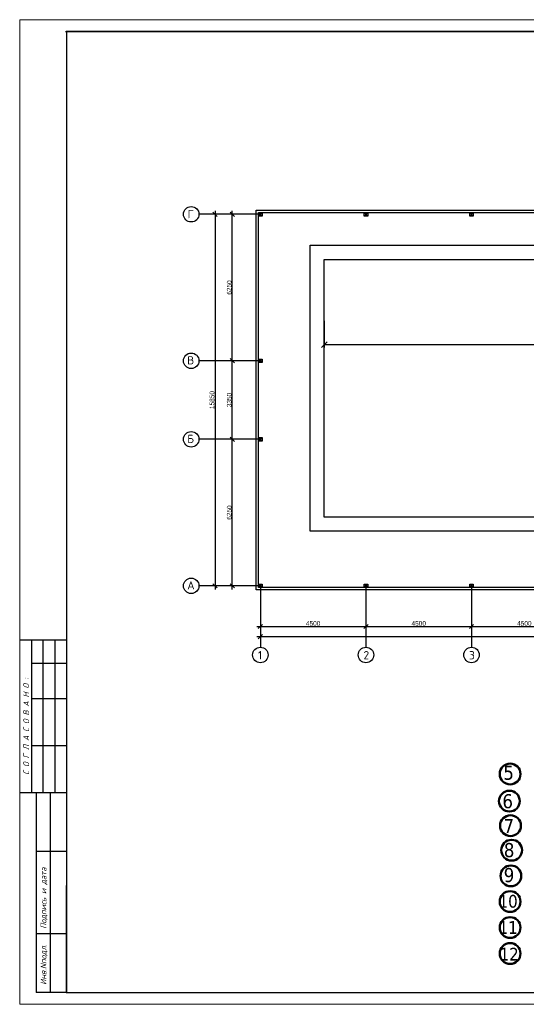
# Model space of a CAD drawing. Extents: x 4114239 to 5838486, y 780458 to 1383318.
# Tile 128 of 231: x 4308800 to 4330392, y 1168214 to 1210214. Entities that reach past the tile are written whole.
import ezdxf

# ---------------------------------------------------------------- set-up
doc = ezdxf.new("R2010")
doc.units = 0
doc.header["$MEASUREMENT"] = 0
doc.linetypes.add('DASHED', pattern=[0.75, 0.5, -0.25])
for name, color, linetype, lineweight in [('1', 7, 'Continuous', 50), ('1-A', 1, 'Continuous', 40), ('линия40', 7, 'Continuous', 5), ('Основные', 160, 'Continuous', 40)]:
    doc.layers.add(name, color=color, linetype=linetype, lineweight=lineweight)
doc.layers.add('PDF_Text', color=7, linetype='Continuous', true_color=0x002eb8)
doc.layers.add('рамка', color=206, linetype='Continuous')
doc.styles.add('PDF ISOCPEUR', font='isocpeur.ttf')
doc.styles.add('Text style', font='isocpeur.ttf', dxfattribs={"height": 250})
doc.styles.add('ГОСТ 250', font='isocpeui.ttf', dxfattribs={"height": 300})
doc.dimstyles.new('Dim Style', dxfattribs={"dimtxt": 250, "dimasz": 250, "dimexe": 125, "dimexo": 62.5, "dimgap": 62.5, "dimtad": 1, "dimdec": 0, "dimtxsty": 'Text style', "dimblk": 'OBLIQUE', "dimcen": 250, "dimclrd": 256, "dimclre": 256, "dimclrt": 256, "dimadec": 0, "dimazin": 0, "dimtfac": 1, "dimtdec": 0, "dimtmove": 0, "dimatfit": 3, "dimldrblk": 'OBLIQUE', "dimfxl": 1, "dimlwd": -1, "dimlwe": -1, "dimarcsym": 0})
doc.dimstyles.new('ISO-25$0', dxfattribs={"dimtxt": 200, "dimasz": 180, "dimexe": 200, "dimexo": 300, "dimgap": 30, "dimtad": 1, "dimdec": 0, "dimdsep": 46, "dimtxsty": 'Standard', "dimblk": 'OBLIQUE', "dimcen": 2, "dimdle": 150, "dimclrd": 256, "dimclre": 256, "dimclrt": 256, "dimadec": 0, "dimazin": 0, "dimtfac": 1, "dimtdec": 0, "dimtmove": 1, "dimatfit": 3, "dimldrblk": 'OBLIQUE', "dimfxl": 500, "dimfxlon": 1, "dimarcsym": 0})

# ---------------------------------------------------------------- blocks, each defined once
blk = doc.blocks.new('fffffffffffffffffffffffffffddddddddfz')
at = {"color": 0}
blk.add_lwpolyline([(3133299, 2648112), (3133449, 2648112), (3133449, 2647962), (3133299, 2647962)], close=True, dxfattribs=at)
for points in [[(3133449, 2648112), (3133299, 2647962)], [(3133449, 2647962), (3133299, 2648112)]]:
    blk.add_lwpolyline(points, dxfattribs=at)
blk = doc.blocks.new('_Oblique')
at = {"color": 0, "linetype": 'ByBlock', "lineweight": -2}
blk.add_line((-0.5, -0.5), (0.5, 0.5), dxfattribs=at)
blk = doc.blocks.new('*D1945')
at = {"color": 218, "lineweight": -2, "true_color": 0x4d004d, "transparency": 16777216}
for p, q in [((4317862, 1185915), (4317862, 1192465)), ((4318292, 1192315), (4317662, 1192315)), ((4318292, 1186065), (4317662, 1186065))]:
    blk.add_line(p, q, dxfattribs=at)
at = {"layer": 'Defpoints', "color": 0, "transparency": 16777216}
for p in [(4317862, 1192315), (4318592, 1192315), (4318592, 1186065)]:
    blk.add_point(p, dxfattribs=at)
at = {"color": 218, "lineweight": -2, "true_color": 0x4d004d, "transparency": 16777216, "xscale": 180, "yscale": 180, "zscale": 180}
for p, rotation in [((4317862, 1192315), 90), ((4317862, 1186065), 270)]:
    blk.add_blockref('_Oblique', p, dxfattribs=dict(at, rotation=rotation))
at = {"color": 218, "true_color": 0x4d004d, "transparency": 16777216, "insert": (4317732, 1189190), "char_height": 200, "attachment_point": 5, "rotation": 90}
blk.add_mtext('6250', dxfattribs=at)
blk = doc.blocks.new('*D1946')
at = {"color": 218, "lineweight": -2, "true_color": 0x4d004d, "transparency": 16777216}
for p, q in [((4317862, 1192165), (4317862, 1195815)), ((4317988, 1195665), (4317662, 1195665)), ((4318292, 1192315), (4317662, 1192315))]:
    blk.add_line(p, q, dxfattribs=at)
at = {"layer": 'Defpoints', "color": 0, "transparency": 16777216}
for p in [(4317862, 1195665), (4318288, 1195665), (4318592, 1192315)]:
    blk.add_point(p, dxfattribs=at)
at = {"color": 218, "lineweight": -2, "true_color": 0x4d004d, "transparency": 16777216, "xscale": 180, "yscale": 180, "zscale": 180}
for p, rotation in [((4317862, 1195665), 90), ((4317862, 1192315), 270)]:
    blk.add_blockref('_Oblique', p, dxfattribs=dict(at, rotation=rotation))
at = {"color": 218, "true_color": 0x4d004d, "transparency": 16777216, "insert": (4317732, 1193990), "char_height": 200, "attachment_point": 5, "rotation": 90}
blk.add_mtext('3350', dxfattribs=at)
blk = doc.blocks.new('*D1947')
at = {"color": 218, "lineweight": -2, "true_color": 0x4d004d, "transparency": 16777216}
for p, q in [((4317862, 1195515), (4317862, 1202065)), ((4317941, 1201915), (4317662, 1201915)), ((4317988, 1195665), (4317662, 1195665))]:
    blk.add_line(p, q, dxfattribs=at)
at = {"layer": 'Defpoints', "color": 0, "transparency": 16777216}
for p in [(4317862, 1201915), (4318241, 1201915), (4318288, 1195665)]:
    blk.add_point(p, dxfattribs=at)
at = {"color": 218, "lineweight": -2, "true_color": 0x4d004d, "transparency": 16777216, "xscale": 180, "yscale": 180, "zscale": 180}
for p, rotation in [((4317862, 1201915), 90), ((4317862, 1195665), 270)]:
    blk.add_blockref('_Oblique', p, dxfattribs=dict(at, rotation=rotation))
at = {"color": 218, "true_color": 0x4d004d, "transparency": 16777216, "insert": (4317732, 1198790), "char_height": 200, "attachment_point": 5, "rotation": 90}
blk.add_mtext('6250', dxfattribs=at)
blk = doc.blocks.new('*D1948')
at = {"color": 218, "lineweight": -2, "true_color": 0x4d004d, "transparency": 16777216}
for p, q in [((4317127, 1202065), (4317127, 1185915)), ((4317627, 1201915), (4316927, 1201915)), ((4317627, 1186065), (4316927, 1186065))]:
    blk.add_line(p, q, dxfattribs=at)
at = {"layer": 'Defpoints', "color": 0, "transparency": 16777216}
for p in [(4318241, 1201915), (4317127, 1186065), (4318292, 1186065)]:
    blk.add_point(p, dxfattribs=at)
at = {"color": 218, "lineweight": -2, "true_color": 0x4d004d, "transparency": 16777216, "xscale": 180, "yscale": 180, "zscale": 180}
for p, rotation in [((4317127, 1201915), 90), ((4317127, 1186065), 270)]:
    blk.add_blockref('_Oblique', p, dxfattribs=dict(at, rotation=rotation))
at = {"color": 218, "true_color": 0x4d004d, "transparency": 16777216, "insert": (4316997, 1193990), "char_height": 200, "attachment_point": 5, "rotation": 90}
blk.add_mtext('15850', dxfattribs=at)
blk = doc.blocks.new('*D1957')
at = {"color": 218, "lineweight": -2, "true_color": 0x4d004d, "transparency": 16777216}
for p, q in [((4319058, 1184831), (4319058, 1184131)), ((4323558, 1184831), (4323558, 1184131)), ((4318908, 1184331), (4323708, 1184331))]:
    blk.add_line(p, q, dxfattribs=at)
at = {"layer": 'Defpoints', "color": 0, "transparency": 16777216}
for p in [(4319058, 1185890), (4323558, 1185890), (4323558, 1184331)]:
    blk.add_point(p, dxfattribs=at)
at = {"color": 218, "lineweight": -2, "true_color": 0x4d004d, "transparency": 16777216, "xscale": 180, "yscale": 180, "zscale": 180, "rotation": 180}
blk.add_blockref('_Oblique', (4319058, 1184331), dxfattribs=at)
at = {"color": 218, "lineweight": -2, "true_color": 0x4d004d, "transparency": 16777216, "xscale": 180, "yscale": 180, "zscale": 180}
blk.add_blockref('_Oblique', (4323558, 1184331), dxfattribs=at)
at = {"color": 218, "true_color": 0x4d004d, "transparency": 16777216, "insert": (4321308, 1184461), "char_height": 200, "attachment_point": 5}
blk.add_mtext('4500', dxfattribs=at)
blk = doc.blocks.new('*D1958')
at = {"color": 218, "lineweight": -2, "true_color": 0x4d004d, "transparency": 16777216}
for p, q in [((4323558, 1184831), (4323558, 1184131)), ((4328058, 1184456), (4328058, 1184131)), ((4323408, 1184331), (4328208, 1184331))]:
    blk.add_line(p, q, dxfattribs=at)
at = {"layer": 'Defpoints', "color": 0, "transparency": 16777216}
for p in [(4323558, 1185890), (4328058, 1184756), (4328058, 1184331)]:
    blk.add_point(p, dxfattribs=at)
at = {"color": 218, "lineweight": -2, "true_color": 0x4d004d, "transparency": 16777216, "xscale": 180, "yscale": 180, "zscale": 180, "rotation": 180}
blk.add_blockref('_Oblique', (4323558, 1184331), dxfattribs=at)
at = {"color": 218, "lineweight": -2, "true_color": 0x4d004d, "transparency": 16777216, "xscale": 180, "yscale": 180, "zscale": 180}
blk.add_blockref('_Oblique', (4328058, 1184331), dxfattribs=at)
at = {"color": 218, "true_color": 0x4d004d, "transparency": 16777216, "insert": (4325808, 1184461), "char_height": 200, "attachment_point": 5}
blk.add_mtext('4500', dxfattribs=at)
blk = doc.blocks.new('*D1951')
at = {"color": 218, "lineweight": -2, "true_color": 0x4d004d, "transparency": 16777216}
for p, q in [((4332558, 1184831), (4332558, 1184131)), ((4328058, 1184456), (4328058, 1184131)), ((4327908, 1184331), (4332708, 1184331))]:
    blk.add_line(p, q, dxfattribs=at)
at = {"layer": 'Defpoints', "color": 0, "transparency": 16777216}
for p in [(4332558, 1185172), (4328058, 1184756), (4332558, 1184331)]:
    blk.add_point(p, dxfattribs=at)
at = {"color": 218, "lineweight": -2, "true_color": 0x4d004d, "transparency": 16777216, "xscale": 180, "yscale": 180, "zscale": 180, "rotation": 180}
blk.add_blockref('_Oblique', (4328058, 1184331), dxfattribs=at)
at = {"color": 218, "lineweight": -2, "true_color": 0x4d004d, "transparency": 16777216, "xscale": 180, "yscale": 180, "zscale": 180}
blk.add_blockref('_Oblique', (4332558, 1184331), dxfattribs=at)
at = {"color": 218, "true_color": 0x4d004d, "transparency": 16777216, "insert": (4330308, 1184461), "char_height": 200, "attachment_point": 5}
blk.add_mtext('4500', dxfattribs=at)
blk = doc.blocks.new('*D1944')
at = {"color": 218, "lineweight": -2, "true_color": 0x4d004d, "transparency": 16777216}
for p, q in [((4355208, 1183892), (4318908, 1183892)), ((4319058, 1183892), (4319058, 1183692)), ((4355058, 1183892), (4355058, 1183692))]:
    blk.add_line(p, q, dxfattribs=at)
at = {"layer": 'Defpoints', "color": 0, "transparency": 16777216}
for p in [(4319058, 1184131), (4355058, 1184131), (4319058, 1183892)]:
    blk.add_point(p, dxfattribs=at)
at = {"color": 218, "lineweight": -2, "true_color": 0x4d004d, "transparency": 16777216, "xscale": 180, "yscale": 180, "zscale": 180, "rotation": 180}
blk.add_blockref('_Oblique', (4319058, 1183892), dxfattribs=at)
at = {"color": 218, "lineweight": -2, "true_color": 0x4d004d, "transparency": 16777216, "xscale": 180, "yscale": 180, "zscale": 180}
blk.add_blockref('_Oblique', (4355058, 1183892), dxfattribs=at)
at = {"color": 218, "true_color": 0x4d004d, "transparency": 16777216, "insert": (4337058, 1184022), "char_height": 200, "attachment_point": 5}
blk.add_mtext('36000', dxfattribs=at)
blk = doc.blocks.new('*D1942')
at = {"transparency": 16777216}
for p, q in [((4321783, 1197371), (4321783, 1196229)), ((4346983, 1197371), (4346983, 1196229)), ((4321783, 1196354), (4346983, 1196354))]:
    blk.add_line(p, q, dxfattribs=at)
at = {"layer": 'Defpoints', "color": 0, "transparency": 16777216}
for p in [(4321783, 1197433), (4346983, 1197433), (4346983, 1196354)]:
    blk.add_point(p, dxfattribs=at)
at = {"transparency": 16777216, "xscale": 250, "yscale": 250, "zscale": 250, "rotation": 180}
blk.add_blockref('_Oblique', (4321783, 1196354), dxfattribs=at)
at = {"transparency": 16777216, "xscale": 250, "yscale": 250, "zscale": 250}
blk.add_blockref('_Oblique', (4346983, 1196354), dxfattribs=at)
at = {"transparency": 16777216, "insert": (4334383, 1196542), "char_height": 250, "attachment_point": 5, "style": 'Text style', "bg_fill": 3, "box_fill_scale": 1.25, "bg_fill_color": 256, "bg_fill_true_color": 13158600, "bg_fill_transparency": 0}
blk.add_mtext('25200', dxfattribs=at)

msp = doc.modelspace()

# ---------------------------------------------------------------- linework, layer by layer
at = {"color": 1, "linetype": 'DASHED', "ltscale": 2}
for p, q in [((4319058.1658, 1201914.9005), (4316440.4368, 1201914.9005)), ((4319058.1658, 1195664.9005), (4316440.4368, 1195664.9005)), ((4319058.1658, 1192314.9005), (4316440.4368, 1192314.9005)), ((4319058.1658, 1186064.9005), (4316440.4368, 1186064.9005)), ((4319058.1658, 1186064.9005), (4319058.1658, 1183447.1716)), ((4323558.1658, 1186064.9005), (4323558.1658, 1183447.1716)), ((4328058.1658, 1186064.9005), (4328058.1658, 1183447.1716))]:
    msp.add_line(p, q, dxfattribs=at)
at = {"color": 0}
for p, q in [((4310796.5164, 1183744.3488), (4308831.4859, 1183744.3488)), ((4309300.1811, 1183744.3488), (4309300.1811, 1177234.3488)), ((4309790.1811, 1183744.3488), (4309790.1811, 1177234.3488)), ((4310300.1811, 1183744.3488), (4310300.1811, 1177234.3488)), ((4310796.5164, 1182754.3488), (4309300.1811, 1182754.3488)), ((4310796.5164, 1181244.3488), (4309300.1811, 1181244.3488)), ((4310796.5164, 1179234.3488), (4309300.1811, 1179234.3488)), ((4310796.5164, 1177234.3488), (4308831.4859, 1177234.3488)), ((4309500.1811, 1177234.3488), (4309500.1811, 1168714.3488)), ((4310100.1811, 1177234.3488), (4310100.1811, 1168714.3488)), ((4310100.1811, 1176754.3488), (4310100.1811, 1176514.3488)), ((4310800.1811, 1174734.3488), (4309500.1811, 1174734.3488)), ((4310796.5164, 1168707.9203), (4310796.5164, 1173277.9203)), ((4310800.1811, 1171224.3488), (4309500.1811, 1171224.3488)), ((4310800.1811, 1168714.3488), (4309500.1811, 1168714.3488))]:
    msp.add_line(p, q, dxfattribs=at)
for points in [[(4347195.8545, 1185889.9005), (4318883.1658, 1185889.9005), (4318883.1658, 1202089.9005), (4355233.3944, 1202089.9005), (4355232.2254, 1193789.898)], [(4347195.8451, 1185989.9005), (4318983.1658, 1185989.9005), (4318983.1658, 1201989.9005), (4355133.3803, 1201989.9005), (4355132.382, 1193789.898)], [(4321783.1658, 1199989.9005), (4346983.1658, 1199989.9005), (4346983.1658, 1188989.9005), (4321783.1658, 1188989.9005), (4321783.1658, 1199989.9005)]]:
    msp.add_lwpolyline(points, dxfattribs=at)
for points in [[(4318983.1658, 1201989.9005), (4349802.28, 1201989.9005), (4349802.28, 1185989.9005), (4318983.1658, 1185989.9005)], [(4321183.1658, 1200589.9005), (4347583.1658, 1200589.9005), (4347583.1658, 1188389.9005), (4321183.1658, 1188389.9005)]]:
    msp.add_lwpolyline(points, close=True, dxfattribs=at)
for centre in [(4316110.4368, 1201914.9005), (4316110.4368, 1195664.9005), (4316110.4368, 1192314.9005), (4316110.4368, 1186064.9005), (4319058.1658, 1183117.1716), (4323558.1658, 1183117.1716), (4328058.1658, 1183117.1716)]:
    msp.add_circle(centre, 330)
at = {"layer": '1'}
for centre in [(4329702.3394, 1178037.5071), (4329672.6648, 1176881.8268), (4329720.467, 1175834.9715), (4329768.2691, 1174788.1162), (4329735.8971, 1173692.3413), (4329703.5251, 1172596.5664), (4329703.5251, 1172596.5664), (4329703.5251, 1172596.5664), (4329703.5251, 1171488.7311), (4329703.5251, 1170380.8957)]:
    msp.add_circle(centre, 443.7777, dxfattribs=at)
at = {"layer": 'линия40', "ltscale": 3}
for p, q in [((4308800.1811, 1168214.3488), (4308800.1811, 1210214.3488)), ((4308800.1811, 1210214.3488), (4368200.1811, 1210214.3488)), ((4310800.1811, 1168714.3488), (4310800.1811, 1209714.3488)), ((4310800.1811, 1209714.3488), (4310800.1811, 1168714.3488)), ((4310800.1811, 1209714.3488), (4310800.1811, 1168714.3488)), ((4310800.1811, 1209714.3488), (4367650.1811, 1209714.3488)), ((4310850.1811, 1209714.3488), (4367700.1811, 1209714.3488)), ((4367700.1811, 1168714.3488), (4310800.1811, 1168714.3488)), ((4368200.1811, 1168214.3488), (4308800.1811, 1168214.3488))]:
    msp.add_line(p, q, dxfattribs=at)
at = {"layer": 'линия40', "ltscale": 3, "const_width": 50}
msp.add_lwpolyline([(4367700.1811, 1168714.3488), (4310800.1811, 1168714.3488), (4310800.1811, 1209714.3488), (4367700.1811, 1209714.3488)], close=True, dxfattribs=at)
at = {"layer": 'рамка'}
msp.add_line((4310750.1811, 1209714.3488), (4367600.1811, 1209714.3488), dxfattribs=at)

# ---------------------------------------------------------------- block references
at = {"color": 0}
for p in [(1185683.7518, -1446121.9572), (1190183.7518, -1446121.9572), (1194683.7518, -1446121.9572), (1185683.7518, -1452371.9572), (1185683.7518, -1455721.9572), (1185683.7518, -1461971.9572), (1190183.7518, -1461971.9572), (1194683.7518, -1461971.9572)]:
    msp.add_blockref('fffffffffffffffffffffffffffddddddddfz', p, dxfattribs=at)

# ---------------------------------------------------------------- texts
at = {"layer": '1-A', "attachment_point": 9}
for s, insert, char_height in [('\\P{\\fTahoma|b0|i0|c204|p32;5}', (4329864.6249, 1177780.2463), 601.94468), ('\\P{\\fTahoma|b0|i0|c204|p32;6}', (4329824.9016, 1176566.7885), 601.94468), ('\\P{\\fTahoma|b0|i0|c204|p32;7}', (4329872.7037, 1175519.9332), 601.94468), ('\\P{\\fTahoma|b0|i0|c204|p32;8}', (4329886.6956, 1174479.8348), 601.94468), ('\\P{\\fTahoma|b0|i0|c204|p32;9}', (4329882.1334, 1173414.2684), 601.94468), ('\\P{\\fTahoma|b0|i0|c204|p32;10}', (4330025.3238, 1172327.8203), 541.750212), ('\\P{\\fTahoma|b0|i0|c204|p32;11}', (4330025.3238, 1171219.9849), 541.750212), ('\\P{\\fTahoma|b0|i0|c204|p32;12}', (4330068.6891, 1170082.8708), 541.750212)]:
    msp.add_mtext(s, dxfattribs=dict(at, insert=insert, char_height=char_height))
at = {"layer": 'PDF_Text', "color": 0, "style": 'PDF ISOCPEUR'}
for s, p in [('Г', (4315954.3431, 1201745.8771)), ('В', (4315939.6869, 1195508.0787)), ('Б', (4315939.6869, 1192158.0787)), ('А', (4315939.6869, 1185908.0787)), ('1', (4318954.2451, 1182929.9919)), ('2', (4323454.2451, 1182929.9919)), ('3', (4327954.2451, 1182929.9919))]:
    msp.add_text(s, height=351.7196, dxfattribs=at).set_placement(p)
at = {"layer": 'Основные', "color": 0, "style": 'ГОСТ 250'}
for s, p in [('С О Г Л А С О В А Н О :', (4309202.3339, 1178007.0659)), ('Подпись и дата', (4309940.1811, 1171434.3488)), ('Инв.Nподл.', (4309940.1811, 1169044.3488))]:
    msp.add_text(s, height=250, rotation=90, dxfattribs=at).set_placement(p)

# ---------------------------------------------------------------- dimensions: what is measured, and where the dimension line sits
at = {"color": 0}
for base, p1, p2, picture, middle in [((4317127.4764, 1186064.9005), (4318240.7139, 1201914.9005), (4318292.4799, 1186064.9005), '*D1948', (4316997.4764, 1193989.9005)), ((4317861.5827, 1201914.9005), (4318287.9847, 1195664.9005), (4318240.7139, 1201914.9005), '*D1947', (4317731.5827, 1198789.9005)), ((4317861.5827, 1195664.9005), (4318592.4799, 1192314.9005), (4318287.9847, 1195664.9005), '*D1946', (4317731.5827, 1193989.9005)), ((4317861.5827, 1192314.9005), (4318592.4799, 1186064.9005), (4318592.4799, 1192314.9005), '*D1945', (4317731.5827, 1189189.9005))]:
    dim = msp.add_linear_dim(base=base, p1=p1, p2=p2, angle=90, dimstyle='ISO-25$0', dxfattribs=at)
    dim.commit()
    dim.dimension.update_dxf_attribs({"geometry": picture, "text_midpoint": middle})
for base, p1, p2, picture, middle in [((4323558.1658, 1184330.7561), (4319058.1509, 1185889.8856), (4323558.1658, 1185889.8856), '*D1957', (4321308.1583, 1184460.7561)), ((4328058.1658, 1184330.7561), (4323558.1658, 1185889.8856), (4328058.1658, 1184756.0361), '*D1958', (4325808.1658, 1184460.7561)), ((4332558.1658, 1184330.7561), (4328058.1658, 1184756.0361), (4332558.1658, 1185171.7192), '*D1951', (4330308.1658, 1184460.7561)), ((4319058.1509, 1183892.2399), (4355058.1658, 1184130.7561), (4319058.1509, 1184130.7561), '*D1944', (4337058.1583, 1184022.2399))]:
    dim = msp.add_linear_dim(base=base, p1=p1, p2=p2, dimstyle='ISO-25$0', dxfattribs=at)
    dim.commit()
    dim.dimension.update_dxf_attribs({"geometry": picture, "text_midpoint": middle})

# ---------------------------------------------------------------- next in the draw order: dimensions: what is measured, and where the dimension line sits
dim = msp.add_linear_dim(base=(4346983.1658, 1196354.4173), p1=(4321783.1658, 1197433.1123), p2=(4346983.1658, 1197433.1123), dimstyle='Dim Style', override={"dimtfill": 1, "dimarcsym": 1})
dim.commit()
dim.dimension.update_dxf_attribs({"geometry": '*D1942', "text_midpoint": (4334383.1658, 1196541.9173)})

doc.saveas('drawing.dxf')
